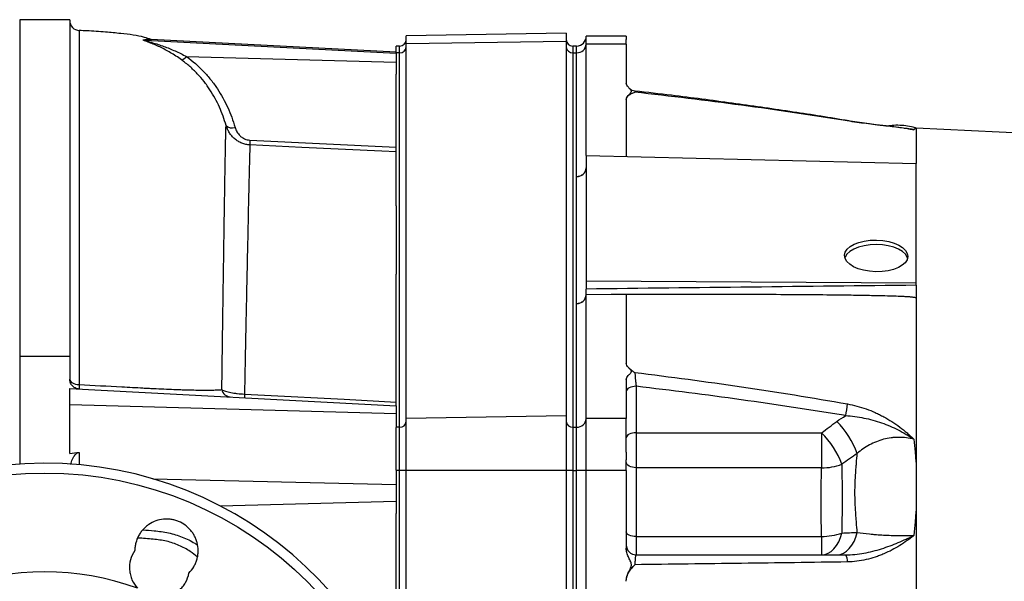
# Model space of a CAD drawing. Header units: millimetres. Extents: x 1645 to 4506, y 2573 to 3631.
# Tile 5 of 10: x 1998 to 2589, y 3295 to 3631. Entities that reach past the tile are written whole.
import ezdxf

# ---------------------------------------------------------------- set-up
doc = ezdxf.new("R2010")
doc.units = ezdxf.units.MM
doc.header["$LTSCALE"] = 2

msp = doc.modelspace()

# ---------------------------------------------------------------- linework, layer by layer
at = {"color": 7, "linetype": 'Continuous', "lineweight": 25}
for p, q in [((2027.94, 3631.47), (1997.94, 3631.47)), ((2027.94, 3631.42), (1997.94, 3631.42)), ((1997.94, 3631.42), (1997.94, 3429.53)), ((2027.94, 3631.47), (2027.94, 3631.42)), ((2027.94, 3631.42), (2027.94, 3429.53)), ((2325.94, 3623.43), (2229.94, 3621.75)), ((2325.94, 3623.43), (2325.94, 3618.37)), ((2073.23, 3619.19), (2223.94, 3611.3)), ((2076.82, 3619.51), (2076.91, 3619.48)), ((2223.94, 3611.94), (2076.92, 3619.64)), ((2229.94, 3616.91), (2229.94, 3621.75)), ((2325.94, 3618.37), (2229.94, 3616.91)), ((2229.94, 3392.33), (2229.94, 3616.91)), ((2325.94, 3618.37), (2325.94, 3393.78)), ((2361.96, 3621.65), (2337.94, 3621.65)), ((2337.94, 3616.82), (2337.94, 3621.65)), ((2361.94, 3616.82), (2337.94, 3616.82)), ((2337.94, 3549.94), (2337.94, 3616.82)), ((2361.94, 3616.82), (2361.94, 3593.49)), ((2225.94, 3615.65), (2223.94, 3615.65)), ((2223.94, 3611.71), (2223.94, 3615.65)), ((2223.94, 3611.71), (2223.94, 3611.3)), ((2225.94, 3611.63), (2223.94, 3611.63)), ((2223.94, 3611.3), (2223.94, 3606.08)), ((2225.94, 3387.04), (2225.94, 3611.63)), ((2331.94, 3615.65), (2329.94, 3615.65)), ((2329.94, 3611.63), (2329.94, 3387.04)), ((2329.94, 3611.63), (2331.94, 3611.63)), ((2332.15, 3615.65), (2331.94, 3615.65)), ((2331.94, 3615.65), (2331.94, 3611.63)), ((2331.94, 3611.63), (2331.94, 3387.04)), ((2332.15, 3611.63), (2331.94, 3611.63)), ((2332.15, 3537.41), (2332.15, 3611.63)), ((2098.02, 3609.38), (2223.94, 3606.08)), ((2223.94, 3606.08), (2223.94, 3598.72)), ((2223.94, 3519.81), (2223.94, 3598.72)), ((2361.94, 3583.6), (2361.94, 3549.37)), ((2531.27, 3566.06), (2531.61, 3566)), ((3580.7, 3513.48), (2535.94, 3566.49)), ((2535.94, 3566.49), (2535.94, 3545.22)), ((2136.13, 3559.24), (2223.94, 3555.05)), ((2337.94, 3549.94), (2337.94, 3474.85)), ((2337.94, 3549.94), (2535.94, 3545.22)), ((2535.94, 3473.59), (2535.94, 3545.22)), ((2332.15, 3461.27), (2332.15, 3537.41)), ((2223.94, 3519.81), (2223.94, 3478.86)), ((2223.94, 3399.95), (2223.94, 3478.86)), ((2337.94, 3474.85), (2535.94, 3473.59)), ((2337.94, 3474.85), (2337.94, 3469.93)), ((2535.94, 3472.21), (2535.94, 3473.59)), ((2337.94, 3392.23), (2337.94, 3466.46)), ((2361.94, 3466.64), (2361.94, 3425.46)), ((2535.94, 3464.96), (2535.94, 3212.55)), ((2332.15, 3387.04), (2332.15, 3461.27)), ((2027.94, 3429.53), (1997.94, 3429.53)), ((1997.94, 3429.53), (1997.94, 3364.98)), ((2027.94, 3429.53), (2027.94, 3415.91)), ((2361.94, 3415.57), (2361.94, 3392.23)), ((2027.94, 3410.22), (2223.94, 3399.95)), ((2027.94, 3400.76), (2027.94, 3410.22)), ((2367.94, 3411.57), (2367.94, 3383.71)), ((2027.94, 3371.27), (2027.94, 3400.76)), ((2027.94, 3400.76), (2223.94, 3395.17)), ((2223.94, 3399.95), (2223.94, 3395.17)), ((2223.94, 3395.17), (2223.94, 3386.96)), ((2325.94, 3393.78), (2229.94, 3392.33)), ((2229.94, 3361.06), (2229.94, 3392.33)), ((2325.94, 3393.78), (2325.94, 3361.06)), ((2361.94, 3392.23), (2337.94, 3392.23)), ((2337.94, 3361.06), (2337.94, 3392.23)), ((2225.94, 3387.04), (2223.94, 3387.04)), ((2223.94, 3361.22), (2223.94, 3386.96)), ((2225.94, 3361.06), (2225.94, 3387.04)), ((2329.94, 3387.04), (2329.94, 3361.06)), ((2329.94, 3387.04), (2331.94, 3387.04)), ((2331.94, 3387.04), (2331.94, 3361.06)), ((2332.15, 3387.04), (2331.94, 3387.04)), ((2332.15, 3361.06), (2332.15, 3387.04)), ((2367.94, 3383.71), (2479.15, 3383.71)), ((2367.94, 3383.71), (2367.94, 3362.73)), ((2479.15, 3383.71), (2479.15, 3362.73)), ((2367.94, 3362.73), (2367.94, 3321.52)), ((2479.15, 3362.73), (2367.94, 3362.73)), ((2223.94, 3361.22), (2223.94, 3352.6)), ((2225.94, 3361.06), (2223.94, 3361.06)), ((2229.94, 3361.06), (2225.94, 3361.06)), ((2325.94, 3361.06), (2229.94, 3361.06)), ((2229.94, 3209.63), (2229.94, 3361.06)), ((2325.94, 3361.06), (2325.94, 2911.88)), ((2329.94, 3361.06), (2325.94, 3361.06)), ((2329.94, 3361.06), (2329.94, 2911.88)), ((2329.94, 3361.06), (2331.94, 3361.06)), ((2331.94, 3361.06), (2331.94, 2911.88)), ((2332.15, 3361.06), (2331.94, 3361.06)), ((2332.15, 3212.61), (2332.15, 3361.06)), ((2337.94, 3361.06), (2332.15, 3361.06)), ((2361.94, 3361.06), (2337.94, 3361.06)), ((2337.94, 3212.61), (2337.94, 3361.06)), ((2361.94, 3361.06), (2361.94, 3314.39)), ((2223.94, 3352.6), (2223.94, 3342.6)), ((2223.94, 3342.6), (2223.94, 3335.24)), ((2223.94, 3225.46), (2223.94, 3335.24)), ((2367.94, 3321.52), (2367.94, 3310.5)), ((2367.94, 3321.52), (2479.15, 3321.52)), ((2479.15, 3321.52), (2479.15, 3310.5))]:
    msp.add_line(p, q, dxfattribs=at)
at = {"color": 8, "linetype": 'Continuous', "lineweight": 25}
for p, q in [((2225.94, 3611.63), (2225.94, 3615.65)), ((2329.94, 3615.65), (2329.94, 3611.63)), ((2332.15, 3611.63), (2332.15, 3615.65)), ((2033.63, 3371.95), (2033.63, 3364.53)), ((2225.94, 3220.56), (2225.94, 3361.06)), ((2077.84, 3356.08), (2223.94, 3352.6)), ((2118.22, 3339.83), (2223.94, 3342.6))]:
    msp.add_line(p, q, dxfattribs=at)
at = {"color": 8, "linetype": 'Continuous', "lineweight": 25, "flags": 128}
msp.add_lwpolyline([(2494.62, 3570.92), (2494.65, 3570.9), (2494.71, 3570.75)], dxfattribs=at)
at = {"color": 7, "linetype": 'Continuous', "lineweight": 25, "flags": 128}
for points in [[(2223.94, 3552.13), (2215.27, 3552.54), (2167.35, 3554.83), (2136.13, 3556.32)], [(2530.79, 3488.3), (2530.58, 3488.98), (2529.49, 3490.76), (2527.74, 3492.41), (2525.38, 3493.84), (2522.5, 3495.03), (2519.21, 3495.9), (2515.65, 3496.44), (2511.94, 3496.63), (2508.23, 3496.44), (2504.67, 3495.9), (2501.38, 3495.03), (2498.51, 3493.84), (2496.14, 3492.41), (2494.39, 3490.76), (2493.31, 3488.98), (2493.17, 3488.59)], [(2361.94, 3466.64), (2360.13, 3466.63), (2352.88, 3466.57), (2337.94, 3466.46)], [(2027.94, 3415.91), (2028.05, 3415.28), (2028.37, 3414.68), (2028.89, 3414.12), (2029.6, 3413.62), (2030.46, 3413.21), (2031.45, 3412.9), (2032.53, 3412.69), (2033.66, 3412.6)], [(2367.94, 3411.57), (2366.77, 3411.51), (2365.64, 3411.34), (2364.61, 3411.06), (2363.7, 3410.69), (2362.95, 3410.24), (2362.4, 3409.72), (2362.06, 3409.15), (2361.94, 3408.57)], [(2132.85, 3406.91), (2144.83, 3406.28), (2192.75, 3403.78), (2223.94, 3402.16)], [(2367.94, 3383.71), (2366.77, 3383.65), (2365.64, 3383.48), (2364.61, 3383.21), (2363.7, 3382.83), (2362.95, 3382.38), (2362.4, 3381.86), (2362.06, 3381.3), (2361.94, 3380.71)], [(2367.94, 3362.73), (2366.77, 3362.79), (2365.64, 3362.98), (2364.61, 3363.28), (2363.7, 3363.69), (2362.95, 3364.19), (2362.4, 3364.76), (2362.06, 3365.38), (2361.94, 3366.02)], [(2367.94, 3321.52), (2366.77, 3321.57), (2365.64, 3321.73), (2364.61, 3321.97), (2363.7, 3322.31), (2362.95, 3322.72), (2362.4, 3323.18), (2362.06, 3323.69), (2361.94, 3324.22)], [(2479.15, 3310.5), (2481.13, 3310.73), (2483.05, 3311.42), (2484.89, 3312.55), (2486.59, 3314.09), (2488.12, 3316.01), (2489.45, 3318.27), (2490.53, 3320.81), (2491.36, 3323.57)], [(2488.31, 3310.5), (2490.31, 3310.74), (2492.25, 3311.45), (2494.1, 3312.62), (2495.81, 3314.21), (2497.35, 3316.19), (2498.67, 3318.51), (2499.74, 3321.11), (2500.54, 3323.94)]]:
    msp.add_lwpolyline(points, dxfattribs=at)
at = {"color": 7, "linetype": 'Continuous', "lineweight": 25}
msp.add_circle((2012.94, 3136.47), 223.1, dxfattribs=at)
for centre, radius, start, end in [((2033.94, 3630.99), 6, 180.00083, 267.93613), ((2073.59, 3625.02), 5.84, 255.86021, 266.4674), ((2225.94, 3619.65), 4, 270, 0), ((2329.94, 3619.65), 4, 180, 270), ((2331.94, 3621.65), 6, 272, 359.96508), ((2332.35, 3617.24), 5.61, 267.99481, 355.74168), ((2226.19, 3615.38), 3.76, 266.18874, 355.59805), ((2329.69, 3615.38), 3.76, 184.40195, 273.81126), ((2094.22, 3611.97), 4.59, 279.49835, 325.75404), ((2367.94, 3594.69), 6, 224.51811, 263.42081), ((2367.94, 3594.69), 6, 224.65827, 263.42081), ((2125.35, 3571.52), 4.97, 223.69283, 291.33632), ((2165.09, 3557.78), 28.99, 177.11852, 182.88148), ((2332.35, 3543.01), 5.61, 267.99135, 355.77988), ((2332.35, 3466.88), 5.61, 267.99135, 355.77988), ((2367.94, 3426.65), 6, 224.60587, 229.80914), ((2057.27, 3410.92), 23.67, 175.93008, 182.42562), ((2124.76, 3410.78), 5.63, 192.5779, 265.6743), ((2147.34, 3405.81), 14.53, 175.68661, 184.31339), ((2439.92, 3405.85), 55.01, 347.52671, 354.93092), ((2332.35, 3392.65), 5.61, 267.99481, 355.74168), ((2226.19, 3390.79), 3.76, 266.18874, 355.59805), ((2329.69, 3390.79), 3.76, 184.40195, 273.81126), ((2451, 3353.23), 52.72, 20.01793, 44.94807), ((2441.88, 3346.23), 52.87, 20.61767, 45.16036), ((2012.94, 3136.47), 229, 5.94178, 354.05822), ((2479.97, 3394.32), 31.6, 268.52267, 291.12586), ((2478.99, 3359.9), 38.38, 270.24559, 288.7996), ((2367.94, 3316.5), 6, 180, 270), ((2488.83, 3307.01), 5.93, 352.43585, 36.03603), ((2012.94, 3136.47), 163.79, 70.10906, 109.89094)]:
    msp.add_arc(centre, radius, start, end, dxfattribs=at)
msp.add_ellipse((2511.94, 3489.77), major_axis=(19, -0.38), ratio=0.499848, dxfattribs=at)
msp.add_ellipse((6983.21, 3139.47), major_axis=(24978.42, 218.05), ratio=0.015115, start_param=1.749663, end_param=1.757725, dxfattribs=at)
at = {"color": 8, "linetype": 'Continuous', "lineweight": 25}
for points, knots in [([(2033.67, 3624.69), (2033.67, 3624.75), (2033.67, 3625.03), (2033.67, 3623.16), (2033.67, 3619), (2033.67, 3612.34), (2033.67, 3603.47), (2033.67, 3592.55), (2033.67, 3579.54), (2033.67, 3564.52), (2033.67, 3547.68), (2033.67, 3529.07), (2033.67, 3508.85), (2033.67, 3487.01), (2033.67, 3463.67), (2033.66, 3438.97), (2033.66, 3421.42), (2033.66, 3412.6)], [0, 0, 0, 0, 0.022342, 0.095117, 0.167785, 0.240188, 0.30996, 0.379981, 0.450085, 0.520102, 0.589868, 0.657999, 0.72636, 0.794804, 0.863175, 0.931313, 1, 1, 1, 1]), ([(2072.16, 3619.36), (2073.37, 3619.67), (2075.23, 3620.15), (2076.41, 3619.68), (2076.82, 3619.51)], [0, 0, 0, 0, 0.650291, 1, 1, 1, 1]), ([(2076.92, 3619.64), (2076.92, 3619.64), (2076.01, 3619.91), (2074.62, 3619.55), (2073.23, 3619.19)], [0, 0, 0, 0, 0.000872, 1, 1, 1, 1]), ([(2367.25, 3588.7), (2367.21, 3588.67), (2367.15, 3588.62), (2367.14, 3588.15), (2367.14, 3587.97)], [0, 0, 0, 0, 0.6055931, 1, 1, 1, 1]), ([(2528.79, 3566.38), (2529.03, 3566.37), (2531, 3566.3), (2532.92, 3565.88), (2534.61, 3565.51)], [0, 0, 0, 0, 0.120723, 1, 1, 1, 1]), ([(2531.61, 3566), (2532.6, 3565.85), (2533.61, 3565.69), (2534.59, 3565.51), (2534.61, 3565.51)], [0, 0, 0, 0, 0.9841616, 1, 1, 1, 1]), ([(2072.05, 3325.39), (2074.23, 3325.27), (2079.34, 3324.97), (2087.3, 3323.86), (2095.57, 3321.37), (2101.34, 3318.65), (2104.06, 3316.62), (2104.59, 3316.23)], [0, 0, 0, 0, 0.186869, 0.438485, 0.689222, 0.939349, 1, 1, 1, 1]), ([(2104.45, 3309.25), (2103.1, 3310.36), (2099.8, 3313.09), (2093.62, 3316.33), (2086.1, 3318.93), (2077.72, 3319.9), (2071.95, 3320.34), (2068.91, 3320.57)], [0, 0, 0, 0, 0.143299, 0.350587, 0.553742, 0.764484, 1, 1, 1, 1])]:
    msp.add_open_spline(points, degree=3, knots=knots, dxfattribs=at)
at = {"color": 7, "linetype": 'Continuous', "lineweight": 25}
for points, knots in [([(2076.85, 3619.62), (2075.49, 3620.06), (2071.97, 3621.21), (2065.86, 3622.43), (2058.06, 3623.24), (2048.8, 3624.09), (2040.49, 3624.7), (2035.22, 3624.9), (2033.68, 3624.96)], [0, 0, 0, 0, 0.098597, 0.254669, 0.42795, 0.638202, 0.893863, 1, 1, 1, 1]), ([(2094.98, 3607.44), (2092.82, 3609), (2090.66, 3610.41), (2086.32, 3612.95), (2084.15, 3614.09), (2080.91, 3615.61), (2079.83, 3616.09), (2077.71, 3616.98), (2076.67, 3617.4), (2075.21, 3617.96), (2074.74, 3618.14), (2073.85, 3618.48), (2073.43, 3618.64), (2072.9, 3618.85), (2072.73, 3618.92), (2072.45, 3619.05), (2072.34, 3619.11), (2072.17, 3619.21), (2072.12, 3619.25), (2072.08, 3619.32), (2072.11, 3619.34), (2072.16, 3619.36)], [0, 0, 0, 0, 0.25, 0.25, 0.5, 0.5, 0.625, 0.625, 0.75, 0.75, 0.8125, 0.8125, 0.875, 0.875, 0.90625, 0.90625, 0.9375, 0.9375, 0.96875, 0.96875, 1, 1, 1, 1]), ([(2073.23, 3619.19), (2073.15, 3619.18), (2073.14, 3619.15), (2073.22, 3619.08), (2073.32, 3619.03), (2073.6, 3618.93), (2073.78, 3618.87), (2074.18, 3618.74), (2074.39, 3618.67), (2075.08, 3618.47), (2075.58, 3618.32), (2076.61, 3618.02), (2077.14, 3617.86), (2078.77, 3617.37), (2079.88, 3617.03), (2082.14, 3616.28), (2083.27, 3615.89), (2086.68, 3614.65), (2088.96, 3613.73), (2093.49, 3611.71), (2095.76, 3610.6), (2098.02, 3609.38)], [0, 0, 0, 0, 0.03125, 0.03125, 0.0625, 0.0625, 0.09375, 0.09375, 0.125, 0.125, 0.1875, 0.1875, 0.25, 0.25, 0.375, 0.375, 0.5, 0.5, 0.75, 0.75, 1, 1, 1, 1]), ([(2361.94, 3621.56), (2361.94, 3621.59), (2361.94, 3621.78), (2361.94, 3621.27), (2361.94, 3620.83)], [0, 0, 0, 0, 0.13961, 1, 1, 1, 1]), ([(2361.94, 3620.83), (2361.94, 3620.77), (2361.94, 3620.66), (2361.94, 3620.47), (2361.94, 3620.27), (2361.94, 3620.05), (2361.94, 3619.81), (2361.94, 3619.64), (2361.94, 3619.56)], [0, 0, 0, 0, 0.166794, 0.333435, 0.5, 0.666565, 0.833206, 1, 1, 1, 1]), ([(2361.94, 3616.82), (2361.94, 3616.96), (2361.94, 3617.23), (2361.94, 3617.61), (2361.94, 3617.98), (2361.94, 3618.33), (2361.94, 3618.66), (2361.94, 3618.98), (2361.94, 3619.28), (2361.94, 3619.47), (2361.94, 3619.56)], [0, 0, 0, 0, 0.125008, 0.249885, 0.374695, 0.499504, 0.624374, 0.749371, 0.874559, 1, 1, 1, 1]), ([(2121.76, 3568.08), (2120.71, 3571.82), (2119.4, 3575.47), (2116.21, 3582.58), (2114.33, 3586.04), (2111.57, 3590.24), (2111, 3591.07), (2109.81, 3592.72), (2109.19, 3593.54), (2107.28, 3595.96), (2105.94, 3597.53), (2103.08, 3600.56), (2101.56, 3602.03), (2098.39, 3604.84), (2096.72, 3606.17), (2094.98, 3607.44)], [0, 0, 0, 0, 0.25, 0.25, 0.5, 0.5, 0.5625, 0.5625, 0.625, 0.625, 0.75, 0.75, 0.875, 0.875, 1, 1, 1, 1]), ([(2098.02, 3609.38), (2101.78, 3606.67), (2105.18, 3603.67), (2109.81, 3598.81), (2111.28, 3597.13), (2113.36, 3594.52), (2114.03, 3593.63), (2115.33, 3591.85), (2115.96, 3590.95), (2118.98, 3586.42), (2121.04, 3582.66), (2124.56, 3574.94), (2126, 3570.96), (2127.16, 3566.89)], [0, 0, 0, 0, 0.25, 0.25, 0.375, 0.375, 0.4375, 0.4375, 0.5, 0.5, 0.75, 0.75, 1, 1, 1, 1]), ([(2361.94, 3583.6), (2361.94, 3584.04), (2362.07, 3584.47), (2362.51, 3585.3), (2362.82, 3585.71), (2363.54, 3586.5), (2363.95, 3586.89), (2364.5, 3587.47), (2364.67, 3587.67), (2364.87, 3587.98), (2364.93, 3588.09), (2365.01, 3588.3), (2365.03, 3588.41), (2365.03, 3588.63), (2365.02, 3588.74), (2364.95, 3588.96), (2364.89, 3589.07), (2364.7, 3589.38), (2364.53, 3589.58), (2363.98, 3590.18), (2363.56, 3590.57), (2362.84, 3591.36), (2362.52, 3591.77), (2362.07, 3592.61), (2361.94, 3593.05), (2361.94, 3593.49)], [0, 0, 0, 0, 0.125, 0.125, 0.25, 0.25, 0.375, 0.375, 0.4375, 0.4375, 0.46875, 0.46875, 0.5, 0.5, 0.53125, 0.53125, 0.5625, 0.5625, 0.625, 0.625, 0.75, 0.75, 0.875, 0.875, 1, 1, 1, 1]), ([(2361.94, 3583.6), (2361.94, 3584.09), (2362.1, 3584.55), (2362.66, 3585.41), (2363.06, 3585.8), (2364.02, 3586.52), (2364.59, 3586.85), (2365.5, 3587.29), (2365.82, 3587.44), (2366.47, 3587.71), (2366.8, 3587.84), (2367.14, 3587.97)], [0, 0, 0, 0, 0.25, 0.25, 0.5, 0.5, 0.75, 0.75, 0.875, 0.875, 1, 1, 1, 1]), ([(2494.71, 3570.75), (2473.57, 3574.2), (2452.35, 3577.31), (2409.81, 3583), (2388.49, 3585.59), (2367.14, 3587.97)], [0, 0, 0, 0, 0.5, 0.5, 1, 1, 1, 1]), ([(2494.62, 3570.94), (2494.18, 3571.01), (2482.69, 3572.97), (2459.7, 3576.54), (2424.95, 3581.53), (2394, 3585.59), (2374.53, 3587.84), (2367.24, 3588.68)], [0, 0, 0, 0, 0.010316, 0.272275, 0.543167, 0.829185, 1, 1, 1, 1]), ([(2531.27, 3566.05), (2529.37, 3566.31), (2525.59, 3566.83), (2519.54, 3567.53), (2513.62, 3568.22), (2507.78, 3568.93), (2502.1, 3569.69), (2497.65, 3570.35), (2495.17, 3570.79), (2494.61, 3570.89)], [0, 0, 0, 0, 0.180583, 0.358588, 0.527315, 0.669897, 0.818841, 0.958731, 1, 1, 1, 1]), ([(2534.61, 3565.51), (2534.44, 3565.53), (2534.27, 3565.56), (2533.93, 3565.61), (2533.42, 3565.69), (2532.21, 3565.88), (2531.16, 3566.03), (2529.03, 3566.33), (2527.57, 3566.52), (2523.07, 3567.09), (2519.9, 3567.46), (2515.69, 3567.96), (2514.84, 3568.06), (2513.1, 3568.26), (2512.22, 3568.36), (2509.56, 3568.68), (2507.77, 3568.9), (2502.3, 3569.61), (2498.56, 3570.12), (2494.71, 3570.75)], [0, 0, 0, 0, 0.015625, 0.015625, 0.03125, 0.0625, 0.125, 0.125, 0.25, 0.25, 0.5, 0.5, 0.5625, 0.5625, 0.625, 0.625, 0.75, 0.75, 1, 1, 1, 1]), ([(2119.26, 3409.56), (2119.4, 3420.06), (2119.53, 3430.13), (2119.81, 3449.42), (2119.94, 3458.63), (2120.14, 3471.8), (2120.2, 3476.08), (2120.3, 3482.34), (2120.33, 3484.39), (2120.39, 3488.45), (2120.42, 3490.46), (2120.57, 3500.3), (2120.68, 3507.6), (2120.89, 3521.09), (2120.98, 3527.28), (2121.16, 3538.54), (2121.25, 3543.63), (2121.37, 3550.41), (2121.41, 3552.52), (2121.47, 3555.49), (2121.49, 3556.44), (2121.52, 3558.26), (2121.54, 3559.13), (2121.63, 3563.29), (2121.7, 3565.99), (2121.76, 3568.08)], [0, 0, 0, 0, 0.125, 0.125, 0.25, 0.25, 0.3125, 0.3125, 0.34375, 0.34375, 0.375, 0.375, 0.5, 0.5, 0.625, 0.625, 0.75, 0.75, 0.8125, 0.8125, 0.84375, 0.84375, 0.875, 0.875, 1, 1, 1, 1]), ([(2136.13, 3556.32), (2135.29, 3556.37), (2134.46, 3556.48), (2133.23, 3556.75), (2132.83, 3556.86), (2132.03, 3557.11), (2131.63, 3557.25), (2130.46, 3557.72), (2129.72, 3558.09), (2128.3, 3558.96), (2127.62, 3559.45), (2126.36, 3560.52), (2125.77, 3561.1), (2124.69, 3562.34), (2124.2, 3563.01), (2123.33, 3564.37), (2122.95, 3565.08), (2122.28, 3566.55), (2121.99, 3567.31), (2121.76, 3568.08)], [0, 0, 0, 0, 0.125, 0.125, 0.1875, 0.1875, 0.25, 0.25, 0.375, 0.375, 0.5, 0.5, 0.625, 0.625, 0.75, 0.75, 0.875, 0.875, 1, 1, 1, 1]), ([(2127.16, 3566.89), (2127.43, 3565.94), (2127.81, 3565.04), (2128.83, 3563.31), (2129.47, 3562.49), (2130.63, 3561.42), (2131.05, 3561.08), (2131.94, 3560.49), (2132.42, 3560.22), (2133.42, 3559.78), (2133.95, 3559.6), (2135.02, 3559.34), (2135.57, 3559.27), (2136.13, 3559.24)], [0, 0, 0, 0, 0.25, 0.25, 0.5, 0.5, 0.625, 0.625, 0.75, 0.75, 0.875, 0.875, 1, 1, 1, 1]), ([(2536, 3566.39), (2535.41, 3566.59), (2533.35, 3567.26), (2529.65, 3567.88), (2524.98, 3568.2), (2521.29, 3568.1), (2519.21, 3567.73), (2518.68, 3567.63)], [0, 0, 0, 0, 0.106195, 0.370949, 0.638464, 0.907802, 1, 1, 1, 1]), ([(2535.94, 3566.2), (2535.83, 3566.18), (2535.72, 3566.15), (2535.49, 3566.07), (2535.16, 3565.93), (2534.82, 3565.7), (2534.61, 3565.51)], [0, 0, 0, 0, 0.25, 0.25, 0.5, 1, 1, 1, 1]), ([(2136.13, 3556.32), (2136.05, 3554.25), (2135.97, 3551.61), (2135.85, 3547.59), (2135.82, 3546.75), (2135.77, 3545), (2135.75, 3544.09), (2135.67, 3541.25), (2135.62, 3539.23), (2135.47, 3532.78), (2135.36, 3527.96), (2135.12, 3517.3), (2134.99, 3511.47), (2134.72, 3498.77), (2134.58, 3491.91), (2134.38, 3482.68), (2134.34, 3480.8), (2134.26, 3476.99), (2134.22, 3475.06), (2134.1, 3469.19), (2134.01, 3465.18), (2133.75, 3452.84), (2133.57, 3444.21), (2133.21, 3426.16), (2133.03, 3416.73), (2132.85, 3406.91)], [0, 0, 0, 0, 0.125, 0.125, 0.15625, 0.15625, 0.1875, 0.1875, 0.25, 0.25, 0.375, 0.375, 0.5, 0.5, 0.625, 0.625, 0.65625, 0.65625, 0.6875, 0.6875, 0.75, 0.75, 0.875, 0.875, 1, 1, 1, 1]), ([(2332.15, 3537.41), (2332.92, 3537.43), (2333.68, 3537.58), (2335.08, 3538.12), (2335.72, 3538.51), (2336.79, 3539.47), (2337.21, 3540.04), (2337.79, 3541.27), (2337.94, 3541.93), (2337.94, 3542.6)], [0, 0, 0, 0, 0.25, 0.25, 0.5, 0.5, 0.75, 0.75, 1, 1, 1, 1]), ([(2337.94, 3466.47), (2337.94, 3467.07), (2337.94, 3467.66), (2337.94, 3468.54), (2337.94, 3468.83), (2337.94, 3469.39), (2337.94, 3469.66), (2337.94, 3469.93)], [0, 0, 0, 0, 0.5, 0.5, 0.75, 0.75, 1, 1, 1, 1]), ([(2535.94, 3472.21), (2535.94, 3471.64), (2535.94, 3471.03), (2535.94, 3469.73), (2535.94, 3469.08), (2535.94, 3467.77), (2535.94, 3467.14), (2535.94, 3466.26), (2535.94, 3465.97), (2535.94, 3465.44), (2535.94, 3465.2), (2535.94, 3464.96)], [0, 0, 0, 0, 0.25, 0.25, 0.5, 0.5, 0.75, 0.75, 0.875, 0.875, 1, 1, 1, 1]), ([(2332.15, 3461.27), (2332.92, 3461.29), (2333.68, 3461.45), (2335.08, 3461.99), (2335.72, 3462.37), (2336.79, 3463.33), (2337.21, 3463.9), (2337.79, 3465.13), (2337.94, 3465.8), (2337.94, 3466.46)], [0, 0, 0, 0, 0.25, 0.25, 0.5, 0.5, 0.75, 0.75, 1, 1, 1, 1]), ([(2535.94, 3464.63), (2535.69, 3464.67), (2535.19, 3464.76), (2534.44, 3464.88), (2533.68, 3464.98), (2532.91, 3465.08), (2532.14, 3465.15), (2531.36, 3465.22), (2530.45, 3465.28), (2529.36, 3465.33), (2528.05, 3465.39), (2526.63, 3465.46), (2523.97, 3465.56), (2519.82, 3465.69), (2512.85, 3465.87), (2503.61, 3466.05), (2489.68, 3466.26), (2471.24, 3466.44), (2448.15, 3466.58), (2422.05, 3466.66), (2393.07, 3466.69), (2372.67, 3466.66), (2361.94, 3466.64)], [0, 0, 0, 0, 0.004434, 0.008873, 0.013319, 0.017777, 0.022249, 0.026738, 0.031249, 0.038085, 0.045596, 0.05378, 0.06264, 0.091416, 0.12537, 0.18279, 0.250634, 0.365318, 0.5006, 0.648567, 0.815033, 1, 1, 1, 1]), ([(2361.94, 3415.57), (2361.94, 3416), (2362.07, 3416.43), (2362.51, 3417.27), (2362.82, 3417.68), (2363.54, 3418.47), (2363.95, 3418.85), (2364.5, 3419.44), (2364.67, 3419.64), (2364.87, 3419.95), (2364.93, 3420.05), (2365.01, 3420.27), (2365.03, 3420.38), (2365.03, 3420.6), (2365.02, 3420.71), (2364.95, 3420.92), (2364.89, 3421.03), (2364.7, 3421.35), (2364.53, 3421.55), (2363.98, 3422.14), (2363.56, 3422.53), (2362.84, 3423.33), (2362.52, 3423.73), (2362.07, 3424.57), (2361.94, 3425.01), (2361.94, 3425.46)], [0, 0, 0, 0, 0.125, 0.125, 0.25, 0.25, 0.375, 0.375, 0.4375, 0.4375, 0.46875, 0.46875, 0.5, 0.5, 0.53125, 0.53125, 0.5625, 0.5625, 0.625, 0.625, 0.75, 0.75, 0.875, 0.875, 1, 1, 1, 1]), ([(2364.1, 3422.12), (2364.21, 3422), (2364.93, 3421.2), (2366.17, 3420.49), (2367.13, 3419.88), (2367.14, 3419.88)], [0, 0, 0, 0, 0.145492, 0.995488, 1, 1, 1, 1]), ([(2033.63, 3409.92), (2033.19, 3409.94), (2032.76, 3410.01), (2031.94, 3410.24), (2031.55, 3410.4), (2030.82, 3410.77), (2030.49, 3410.99), (2029.88, 3411.48), (2029.61, 3411.74), (2029.13, 3412.31), (2028.92, 3412.61), (2028.56, 3413.23), (2028.41, 3413.55), (2028.18, 3414.2), (2028.09, 3414.54), (2027.97, 3415.22), (2027.94, 3415.57), (2027.94, 3415.91)], [0, 0, 0, 0, 0.125, 0.125, 0.25, 0.25, 0.375, 0.375, 0.5, 0.5, 0.625, 0.625, 0.75, 0.75, 0.875, 0.875, 1, 1, 1, 1]), ([(2367.14, 3419.88), (2367.14, 3419.47), (2367.16, 3418.92), (2367.22, 3417.96), (2367.25, 3417.62), (2367.31, 3416.9), (2367.34, 3416.52), (2367.42, 3415.76), (2367.46, 3415.36), (2367.54, 3414.57), (2367.59, 3414.18), (2367.69, 3413.4), (2367.74, 3413.01), (2367.84, 3412.27), (2367.89, 3411.91), (2367.94, 3411.57)], [0, 0, 0, 0, 0.25, 0.25, 0.375, 0.375, 0.5, 0.5, 0.625, 0.625, 0.75, 0.75, 0.875, 0.875, 1, 1, 1, 1]), ([(2367.14, 3419.88), (2388.49, 3417.25), (2409.81, 3414.4), (2452.35, 3408.14), (2473.57, 3404.74), (2494.71, 3400.99)], [0, 0, 0, 0, 0.5, 0.5, 1, 1, 1, 1]), ([(2033.66, 3412.6), (2042.2, 3412.15), (2050.71, 3411.71), (2063.46, 3411.04), (2067.7, 3410.82), (2072.99, 3410.54), (2074.05, 3410.49), (2075.64, 3410.4), (2076.17, 3410.37), (2077.22, 3410.32), (2077.75, 3410.29), (2080.38, 3410.16), (2082.44, 3410.06), (2086.5, 3409.87), (2088.49, 3409.79), (2091.41, 3409.68), (2092.38, 3409.64), (2094.26, 3409.58), (2095.17, 3409.55), (2099.66, 3409.42), (2102.91, 3409.35), (2107.36, 3409.31), (2108.74, 3409.3), (2111.32, 3409.31), (2112.51, 3409.32), (2114.73, 3409.36), (2115.76, 3409.39), (2117.64, 3409.46), (2118.49, 3409.51), (2119.26, 3409.56)], [0, 0, 0, 0, 0.25, 0.25, 0.375, 0.375, 0.40625, 0.40625, 0.421875, 0.421875, 0.4375, 0.4375, 0.5, 0.5, 0.5625, 0.5625, 0.59375, 0.59375, 0.625, 0.625, 0.75, 0.75, 0.8125, 0.8125, 0.875, 0.875, 0.9375, 0.9375, 1, 1, 1, 1]), ([(2119.26, 3409.56), (2119.86, 3409.25), (2120.61, 3408.95), (2121.97, 3408.52), (2122.46, 3408.38), (2123.51, 3408.12), (2124.07, 3407.99), (2125.25, 3407.76), (2125.86, 3407.65), (2127.17, 3407.44), (2127.84, 3407.35), (2129.9, 3407.1), (2131.37, 3406.98), (2132.85, 3406.91)], [0, 0, 0, 0, 0.25, 0.25, 0.375, 0.375, 0.5, 0.5, 0.625, 0.625, 0.75, 0.75, 1, 1, 1, 1]), ([(2493.63, 3393.97), (2472.79, 3397.43), (2451.88, 3400.59), (2409.97, 3406.42), (2388.97, 3409.1), (2367.94, 3411.57)], [0, 0, 0, 0, 0.5, 0.5, 1, 1, 1, 1]), ([(2494.71, 3400.99), (2498.56, 3400.3), (2502.29, 3399.3), (2507.75, 3397.36), (2509.54, 3396.64), (2512.19, 3395.45), (2513.07, 3395.03), (2514.8, 3394.18), (2515.65, 3393.74), (2519.85, 3391.45), (2523.02, 3389.4), (2527.54, 3386.02), (2529.01, 3384.84), (2531.15, 3382.99), (2531.86, 3382.37), (2532.9, 3381.41), (2533.24, 3381.09), (2533.93, 3380.45), (2534.27, 3380.12), (2534.61, 3379.79)], [0, 0, 0, 0, 0.25, 0.25, 0.375, 0.375, 0.4375, 0.4375, 0.5, 0.5, 0.75, 0.75, 0.875, 0.875, 0.9375, 0.9375, 0.96875, 0.96875, 1, 1, 1, 1]), ([(2361.94, 3372.03), (2361.94, 3372.3), (2361.94, 3372.82), (2361.94, 3373.6), (2361.94, 3374.37), (2361.94, 3375.14), (2361.94, 3375.9), (2361.94, 3376.64), (2361.94, 3377.39), (2361.94, 3378.85), (2361.94, 3380.99), (2361.94, 3383.66), (2361.94, 3386.16), (2361.94, 3388.06), (2361.94, 3389.46), (2361.94, 3390.45), (2361.94, 3391.38), (2361.94, 3391.95), (2361.94, 3392.23)], [0, 0, 0, 0, 0.0312784, 0.0624965, 0.0936707, 0.1248173, 0.1559527, 0.1870933, 0.2182556, 0.2494558, 0.3739273, 0.4990018, 0.6242837, 0.7492506, 0.8120938, 0.874744, 0.9373347, 1, 1, 1, 1]), ([(2493.63, 3393.97), (2497.34, 3393.77), (2500.99, 3393.29), (2506.39, 3392.2), (2508.18, 3391.77), (2511.73, 3390.8), (2513.48, 3390.25), (2518.64, 3388.46), (2521.97, 3387.04), (2526.82, 3384.58), (2528.42, 3383.7), (2530.77, 3382.3), (2531.55, 3381.82), (2532.71, 3381.07), (2533.09, 3380.82), (2533.85, 3380.31), (2534.23, 3380.05), (2534.61, 3379.79)], [0, 0, 0, 0, 0.25, 0.25, 0.375, 0.375, 0.5, 0.5, 0.75, 0.75, 0.875, 0.875, 0.9375, 0.9375, 0.96875, 0.96875, 1, 1, 1, 1]), ([(2534.61, 3379.79), (2531.62, 3380.58), (2528.58, 3380.97), (2524.71, 3380.96), (2523.93, 3380.93), (2522.39, 3380.83), (2521.63, 3380.76), (2519.35, 3380.46), (2517.86, 3380.16), (2514.92, 3379.4), (2513.47, 3378.92), (2510.61, 3377.79), (2509.23, 3377.14), (2505.25, 3374.98), (2502.8, 3373.26), (2500.54, 3371.27)], [0, 0, 0, 0, 0.25, 0.25, 0.3125, 0.3125, 0.375, 0.375, 0.5, 0.5, 0.625, 0.625, 0.75, 0.75, 1, 1, 1, 1]), ([(2534.61, 3379.79), (2534.82, 3377.28), (2535.05, 3374.74), (2535.38, 3370.9), (2535.49, 3369.61), (2535.72, 3367.04), (2535.83, 3365.74), (2535.94, 3364.44)], [0, 0, 0, 0, 0.5, 0.5, 0.75, 0.75, 1, 1, 1, 1]), ([(2028.59, 3364.64), (2028.87, 3365.75), (2029.29, 3367.41), (2030.48, 3369.59), (2031.47, 3370.87), (2032.53, 3371.62), (2033.16, 3371.88), (2033.52, 3371.94), (2033.63, 3371.95)], [0, 0, 0, 0, 0.402725, 0.608231, 0.825592, 0.910042, 0.974592, 1, 1, 1, 1]), ([(2361.94, 3372.03), (2361.94, 3371.79), (2361.94, 3371.3), (2361.94, 3370.56), (2361.94, 3369.81), (2361.94, 3369.06), (2361.94, 3368.31), (2361.94, 3367.81), (2361.94, 3367.55)], [0, 0, 0, 0, 0.166794, 0.333435, 0.5, 0.666565, 0.833206, 1, 1, 1, 1]), ([(2500.54, 3323.94), (2500.39, 3325.97), (2500.17, 3328.98), (2499.94, 3331.98), (2499.79, 3333.97), (2499.71, 3334.96), (2499.36, 3339.93), (2499.2, 3343.89), (2499.2, 3351.8), (2499.36, 3355.74), (2499.71, 3360.62), (2499.79, 3361.6), (2499.94, 3363.55), (2500.02, 3364.52), (2500.24, 3367.43), (2500.39, 3369.36), (2500.54, 3371.27)], [0, 0, 0, 0, 0.125, 0.1875, 0.1875, 0.25, 0.25, 0.5, 0.5, 0.75, 0.75, 0.8125, 0.8125, 0.875, 0.875, 1, 1, 1, 1]), ([(2361.94, 3361.06), (2361.94, 3361.33), (2361.94, 3361.87), (2361.94, 3362.69), (2361.94, 3363.5), (2361.94, 3364.32), (2361.94, 3365.13), (2361.94, 3365.94), (2361.94, 3366.75), (2361.94, 3367.28), (2361.94, 3367.55)], [0, 0, 0, 0, 0.125008, 0.249885, 0.374695, 0.499504, 0.624374, 0.749371, 0.874559, 1, 1, 1, 1]), ([(2479.15, 3321.52), (2479.09, 3325.07), (2479.01, 3328.59), (2478.88, 3335.57), (2478.85, 3339.03), (2478.85, 3345.91), (2478.88, 3349.31), (2479.01, 3356.07), (2479.09, 3359.41), (2479.15, 3362.73)], [0, 0, 0, 0, 0.25, 0.25, 0.5, 0.5, 0.75, 0.75, 1, 1, 1, 1]), ([(2491.36, 3364.84), (2491.37, 3363.2), (2491.38, 3361.55), (2491.4, 3358.23), (2491.42, 3356.57), (2491.44, 3351.55), (2491.45, 3348.15), (2491.45, 3341.26), (2491.44, 3337.77), (2491.42, 3332.48), (2491.4, 3330.7), (2491.38, 3327.15), (2491.37, 3325.36), (2491.36, 3323.57)], [0, 0, 0, 0, 0.125, 0.125, 0.25, 0.25, 0.5, 0.5, 0.75, 0.75, 0.875, 0.875, 1, 1, 1, 1]), ([(2535.94, 3338.23), (2535.83, 3336.91), (2535.72, 3335.58), (2535.49, 3332.93), (2535.16, 3328.93), (2534.82, 3324.89), (2534.61, 3322.18)], [0, 0, 0, 0, 0.25, 0.25, 0.5, 1, 1, 1, 1]), ([(2099.54, 3299.56), (2100.64, 3300.68), (2101.58, 3301.9), (2102.77, 3303.89), (2103.12, 3304.59), (2103.75, 3306.02), (2104.01, 3306.75), (2104.46, 3308.22), (2104.63, 3308.98), (2104.89, 3310.51), (2104.98, 3311.29), (2105.08, 3313.61), (2104.97, 3315.15), (2104.51, 3317.44), (2104.3, 3318.2), (2103.81, 3319.67), (2103.53, 3320.38), (2102.86, 3321.78), (2102.49, 3322.46), (2101.65, 3323.78), (2101.19, 3324.41), (2100.21, 3325.6), (2099.69, 3326.17), (2098.56, 3327.23), (2097.96, 3327.74), (2096.08, 3329.13), (2094.74, 3329.89), (2092.59, 3330.78), (2091.85, 3331.03), (2090.35, 3331.45), (2089.59, 3331.61), (2088.07, 3331.84), (2087.3, 3331.9), (2085.74, 3331.94), (2084.96, 3331.91), (2082.65, 3331.69), (2081.14, 3331.35), (2078.19, 3330.31), (2076.81, 3329.61), (2074.87, 3328.33), (2074.25, 3327.86), (2073.07, 3326.84), (2072.51, 3326.3), (2071.47, 3325.16), (2070.99, 3324.56), (2070.09, 3323.29), (2069.67, 3322.63), (2068.57, 3320.57), (2068.01, 3319.14), (2067.43, 3316.88), (2067.28, 3316.1), (2067.09, 3314.57), (2067.04, 3313.8), (2067.03, 3313.03)], [0, 0, 0, 0, 0.0625, 0.0625, 0.09375, 0.09375, 0.125, 0.125, 0.15625, 0.15625, 0.1875, 0.1875, 0.25, 0.25, 0.28125, 0.28125, 0.3125, 0.3125, 0.34375, 0.34375, 0.375, 0.375, 0.40625, 0.40625, 0.4375, 0.4375, 0.5, 0.5, 0.53125, 0.53125, 0.5625, 0.5625, 0.59375, 0.59375, 0.625, 0.625, 0.6875, 0.6875, 0.75, 0.75, 0.78125, 0.78125, 0.8125, 0.8125, 0.84375, 0.84375, 0.875, 0.875, 0.9375, 0.9375, 0.96875, 0.96875, 1, 1, 1, 1]), ([(2493.63, 3310.5), (2497.34, 3310.5), (2500.99, 3310.88), (2506.39, 3311.84), (2508.18, 3312.23), (2511.73, 3313.12), (2513.48, 3313.61), (2518.64, 3315.23), (2521.97, 3316.48), (2526.82, 3318.51), (2528.42, 3319.21), (2530.77, 3320.3), (2531.55, 3320.67), (2532.71, 3321.23), (2533.09, 3321.42), (2533.85, 3321.8), (2534.23, 3321.99), (2534.61, 3322.18)], [0, 0, 0, 0, 0.25, 0.25, 0.375, 0.375, 0.5, 0.5, 0.75, 0.75, 0.875, 0.875, 0.9375, 0.9375, 0.96875, 0.96875, 1, 1, 1, 1]), ([(2534.61, 3322.18), (2534.44, 3322.05), (2534.27, 3321.91), (2533.93, 3321.64), (2533.42, 3321.23), (2532.21, 3320.29), (2531.16, 3319.51), (2529.03, 3317.98), (2527.57, 3317), (2523.07, 3314.19), (2519.9, 3312.51), (2515.69, 3310.71), (2514.84, 3310.36), (2513.1, 3309.71), (2512.22, 3309.4), (2509.56, 3308.52), (2507.77, 3308.02), (2502.3, 3306.78), (2498.56, 3306.29), (2494.71, 3306.23)], [0, 0, 0, 0, 0.015625, 0.015625, 0.03125, 0.0625, 0.125, 0.125, 0.25, 0.25, 0.5, 0.5, 0.5625, 0.5625, 0.625, 0.625, 0.75, 0.75, 1, 1, 1, 1]), ([(2500.54, 3323.94), (2502.8, 3323.58), (2505.25, 3323.27), (2508.57, 3322.94), (2509.24, 3322.87), (2510.62, 3322.75), (2511.33, 3322.7), (2513.47, 3322.54), (2514.92, 3322.44), (2517.86, 3322.29), (2519.35, 3322.23), (2521.63, 3322.15), (2522.39, 3322.13), (2523.93, 3322.1), (2524.71, 3322.09), (2528.58, 3322.05), (2531.62, 3322.08), (2534.61, 3322.18)], [0, 0, 0, 0, 0.25, 0.25, 0.3125, 0.3125, 0.375, 0.375, 0.5, 0.5, 0.625, 0.625, 0.6875, 0.6875, 0.75, 0.75, 1, 1, 1, 1]), ([(2067.03, 3313.03), (2065.86, 3311.34), (2065, 3309.5), (2063.92, 3305.53), (2063.72, 3303.51), (2063.94, 3300.44), (2064.11, 3299.44), (2064.59, 3297.47), (2064.92, 3296.5), (2066.15, 3293.68), (2067.26, 3291.99), (2068.67, 3290.48)], [0, 0, 0, 0, 0.25, 0.25, 0.5, 0.5, 0.625, 0.625, 0.75, 0.75, 1, 1, 1, 1]), ([(2361.94, 3294.62), (2361.94, 3295.49), (2362.07, 3296.34), (2362.51, 3298.02), (2362.82, 3298.83), (2363.54, 3300.41), (2363.95, 3301.18), (2364.5, 3302.36), (2364.67, 3302.75), (2364.87, 3303.37), (2364.93, 3303.58), (2365.01, 3304.02), (2365.03, 3304.24), (2365.03, 3304.68), (2365.02, 3304.89), (2364.95, 3305.33), (2364.89, 3305.54), (2364.7, 3306.18), (2364.53, 3306.58), (2363.98, 3307.77), (2363.56, 3308.54), (2362.84, 3310.13), (2362.52, 3310.95), (2362.07, 3312.63), (2361.94, 3313.51), (2361.94, 3314.39)], [0, 0, 0, 0, 0.125, 0.125, 0.25, 0.25, 0.375, 0.375, 0.4375, 0.4375, 0.46875, 0.46875, 0.5, 0.5, 0.53125, 0.53125, 0.5625, 0.5625, 0.625, 0.625, 0.75, 0.75, 0.875, 0.875, 1, 1, 1, 1]), ([(2367.94, 3310.5), (2367.89, 3310.5), (2367.84, 3310.47), (2367.74, 3310.32), (2367.69, 3310.21), (2367.59, 3309.92), (2367.54, 3309.74), (2367.46, 3309.32), (2367.42, 3309.08), (2367.34, 3308.53), (2367.31, 3308.24), (2367.25, 3307.59), (2367.22, 3307.24), (2367.16, 3306.16), (2367.14, 3305.36), (2367.14, 3304.56)], [0, 0, 0, 0, 0.125, 0.125, 0.25, 0.25, 0.375, 0.375, 0.5, 0.5, 0.625, 0.625, 0.75, 0.75, 1, 1, 1, 1]), ([(2367.94, 3310.5), (2388.97, 3310.5), (2409.97, 3310.5), (2451.88, 3310.5), (2472.79, 3310.5), (2493.63, 3310.5)], [0, 0, 0, 0, 0.5, 0.5, 1, 1, 1, 1]), ([(2361.94, 3294.62), (2361.94, 3295.59), (2362.1, 3296.53), (2362.66, 3298.39), (2363.06, 3299.26), (2364.02, 3300.91), (2364.59, 3301.7), (2365.5, 3302.81), (2365.82, 3303.17), (2366.47, 3303.87), (2366.8, 3304.22), (2367.14, 3304.56)], [0, 0, 0, 0, 0.25, 0.25, 0.5, 0.5, 0.75, 0.75, 0.875, 0.875, 1, 1, 1, 1]), ([(2494.71, 3306.23), (2473.57, 3305.93), (2452.35, 3305.63), (2409.81, 3305.07), (2388.49, 3304.81), (2367.14, 3304.56)], [0, 0, 0, 0, 0.5, 0.5, 1, 1, 1, 1]), ([(2082.44, 3284.78), (2083.47, 3284.81), (2084.48, 3284.93), (2086.46, 3285.35), (2087.44, 3285.63), (2089.35, 3286.39), (2090.26, 3286.84), (2092, 3287.88), (2092.82, 3288.48), (2094.38, 3289.83), (2095.09, 3290.56), (2096.37, 3292.12), (2096.95, 3292.96), (2098.48, 3295.64), (2099.17, 3297.54), (2099.54, 3299.56)], [0, 0, 0, 0, 0.125, 0.125, 0.25, 0.25, 0.375, 0.375, 0.5, 0.5, 0.625, 0.625, 0.75, 0.75, 1, 1, 1, 1])]:
    msp.add_open_spline(points, degree=3, knots=knots, dxfattribs=at)
for points in [[(2332.15, 3537.41), (2332.15, 3537.41), (2332.15, 3537.41), (2332.15, 3537.41)], [(2337.94, 3466.46), (2337.94, 3466.46), (2337.94, 3466.46), (2337.94, 3466.47)], [(2535.94, 3464.96), (2535.94, 3464.85), (2535.94, 3464.74), (2535.94, 3464.63)], [(2332.15, 3461.27), (2332.15, 3461.27), (2332.15, 3461.27), (2332.15, 3461.27)], [(2488.31, 3390.47), (2490.02, 3391.72), (2491.79, 3392.89), (2493.63, 3393.97)], [(2479.15, 3383.71), (2482.2, 3385.97), (2485.25, 3388.23), (2488.31, 3390.47)], [(2027.94, 3371.27), (2029.84, 3371.49), (2031.73, 3371.72), (2033.63, 3371.95)], [(2500.54, 3371.27), (2497.47, 3369.13), (2494.41, 3366.98), (2491.36, 3364.84)], [(2491.36, 3323.57), (2494.41, 3323.7), (2497.47, 3323.83), (2500.54, 3323.94)]]:
    msp.add_open_spline(points, degree=3, dxfattribs=at)

doc.saveas('drawing.dxf')
